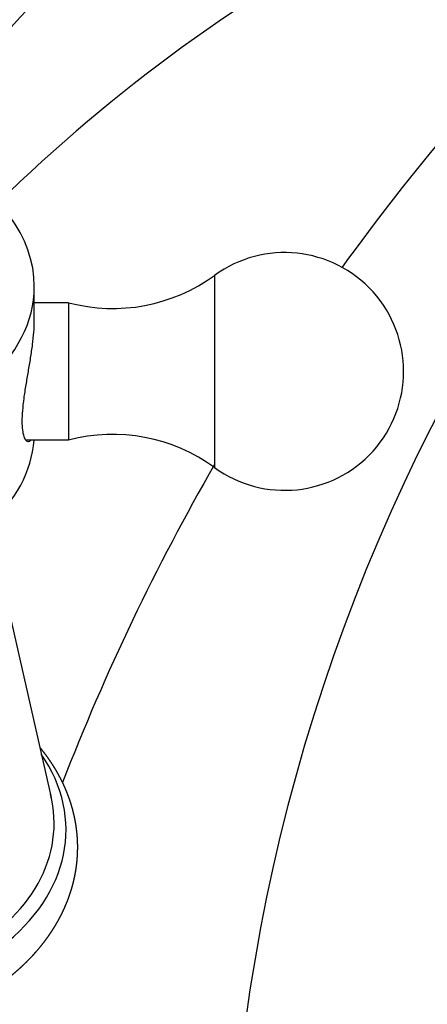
# Model space of a CAD drawing. Header units: millimetres. Extents: x -0.034 to 0.104, y -0.006 to 0.124.
import ezdxf

# ---------------------------------------------------------------- set-up
doc = ezdxf.new("R2010")
doc.units = ezdxf.units.MM
doc.layers.add('BLOCKS', color=3, linetype='Continuous')

msp = doc.modelspace()

# ---------------------------------------------------------------- linework, layer by layer
at = {"layer": 'BLOCKS'}
for p, q in [((0.02280141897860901, 0.0657089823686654), (0.02280141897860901, 0.05615070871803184)), ((0.01230141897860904, 0.0630090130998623), (0.01230141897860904, 0.06505962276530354)), ((0.01430141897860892, 0.06410987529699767), (0.01230141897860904, 0.06410987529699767)), ((0.01430141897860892, 0.06410987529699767), (0.01430141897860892, 0.05728144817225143)), ((0.01430141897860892, 0.05728144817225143), (0.01430141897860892, 0.05610987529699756)), ((0.01430141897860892, 0.05610987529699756), (0.01180542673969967, 0.05610987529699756)), ((0.02280141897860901, 0.05615070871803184), (0.02280141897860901, 0.05451076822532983)), ((0.01032432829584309, 0.04831557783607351), (0.0132810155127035, 0.03528207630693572))]:
    msp.add_line(p, q, dxfattribs=at)
for centre, radius, start, end in [((0.1126072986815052, -0.01168055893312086), 0.137, 98.05336427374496, 141.6933646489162), ((0.1318693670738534, 0.007714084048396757), 0.1082507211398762, 121.8787505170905, 184.0864336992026), ((0.07678115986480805, 0.002064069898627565), 0.09507942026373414, 100.6685524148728, 134.4514175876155), ((0.138789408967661, -0.01209364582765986), 0.1338437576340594, 126.4982561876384, 144.2122998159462), ((0.02687641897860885, 0.06010987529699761), 0.006925, 233.9530738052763, 126.0469261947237), ((0.01686698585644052, 0.0738629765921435), 0.01008489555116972, 255.2621442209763, 306.0469261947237), ((0.01686698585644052, 0.04635677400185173), 0.01008489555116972, 53.95307380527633, 104.7378557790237), ((0.138789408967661, -0.01209364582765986), 0.1338437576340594, 150.0650427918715, 158.8664519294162)]:
    msp.add_arc(centre, radius, start, end, dxfattribs=at)
for centre, major_axis, ratio, start_param, end_param in [((-4.858102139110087e-05, 0.0650596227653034), (0.01235, 1.077656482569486e-17), 0.7071067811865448, 2.160469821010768, 6.283185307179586), ((-4.858102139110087e-05, 0.0650596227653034), (0.01235, 1.077656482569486e-17), 0.7071067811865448, 5.89897085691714e-16, 0.9802786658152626), ((-4.858102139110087e-05, 0.05657434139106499), (-0.01235, -1.077656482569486e-17), 0.7071067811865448, 1.872467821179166, 3.088380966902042), ((-4.715805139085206e-05, 0.03340338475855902), (0.0141968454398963, 6.194057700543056e-18), 0.7071067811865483, 3.141592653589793, 6.73792345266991), ((-4.715805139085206e-05, 0.03377014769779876), (0.01350142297, 5.890646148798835e-18), 0.7071067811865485, 3.141592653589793, 6.462707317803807)]:
    msp.add_ellipse(centre, major_axis=major_axis, ratio=ratio, start_param=start_param, end_param=end_param, dxfattribs=at)
for points, degree, knots in [([(0.01210532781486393, 0.05610987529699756), (0.01209931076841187, 0.05610121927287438), (0.0120932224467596, 0.05609312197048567), (0.01204499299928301, 0.05603418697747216), (0.01199999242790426, 0.05600987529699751), (0.01191261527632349, 0.05600987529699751), (0.01186710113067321, 0.05603420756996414), (0.01178109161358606, 0.05613705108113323), (0.01174068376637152, 0.05621554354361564), (0.0116731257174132, 0.05642387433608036), (0.01164599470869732, 0.05655390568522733), (0.01160990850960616, 0.05685553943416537), (0.01160098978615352, 0.05702716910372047), (0.01160098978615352, 0.05721073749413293), (0.01160098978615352, 0.05739430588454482), (0.01160990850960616, 0.05760136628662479), (0.01164599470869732, 0.05805113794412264), (0.0116731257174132, 0.05829383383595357), (0.01174068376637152, 0.05879884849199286), (0.01178109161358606, 0.05906159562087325), (0.01186710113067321, 0.05958914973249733), (0.01191261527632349, 0.0598539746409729), (0.01199999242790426, 0.06036565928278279), (0.01204499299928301, 0.06063044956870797), (0.01212914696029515, 0.06115804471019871), (0.01216822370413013, 0.06142086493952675), (0.01223307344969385, 0.06192599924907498), (0.01225884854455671, 0.06216874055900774), (0.01229303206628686, 0.06261851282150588), (0.01230141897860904, 0.0628255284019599), (0.01230141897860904, 0.0630090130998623)], 3, [20.90884550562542, 20.90884550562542, 20.90884550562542, 20.90884550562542, 21.02267133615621, 21.02267133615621, 21.80113098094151, 21.80113098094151, 22.5799457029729, 22.5799457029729, 23.35876042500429, 23.35876042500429, 24.13757514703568, 24.13757514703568, 24.91638986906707, 24.91638986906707, 24.91638986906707, 25.69520459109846, 25.69520459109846, 26.47401931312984, 26.47401931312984, 27.25283403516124, 27.25283403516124, 28.03164875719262, 28.03164875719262, 28.81010840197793, 28.81010840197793, 29.58856804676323, 29.58856804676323, 30.36702769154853, 30.36702769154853, 31.14548733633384, 31.14548733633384, 31.14548733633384, 31.14548733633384]), ([(-0.01492215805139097, 0.03238779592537), (-0.01491977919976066, 0.03218827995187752), (-0.0149126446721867, 0.03198885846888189), (-0.01490076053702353, 0.03178962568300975), (-0.01488413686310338, 0.03159067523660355), (-0.0148627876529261, 0.03139209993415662), (-0.01483673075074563, 0.03119399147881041), (-0.01480598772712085, 0.03099644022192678), (-0.01477058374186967, 0.03079953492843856), (-0.01473054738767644, 0.0306033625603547), (-0.01468591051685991, 0.03040800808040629), (-0.01463670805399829, 0.03021355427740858), (-0.01458297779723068, 0.03002008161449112), (-0.01452476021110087, 0.02982766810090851), (-0.01446209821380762, 0.02963638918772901), (-0.01439503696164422, 0.02944631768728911), (-0.01432362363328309, 0.02925752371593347), (-0.01424790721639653, 0.02907007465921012), (-0.01416449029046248, 0.02887625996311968), (-0.01407651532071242, 0.02868404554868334), (-0.01398404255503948, 0.02849349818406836), (-0.01388713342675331, 0.02830468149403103), (-0.01378585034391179, 0.02811765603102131), (-0.01368025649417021, 0.02793247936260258), (-0.01357041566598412, 0.0277492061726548), (-0.01345639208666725, 0.02756788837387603), (-0.01333825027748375, 0.02738857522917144), (-0.01321605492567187, 0.02721131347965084), (-0.01308987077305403, 0.0270361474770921), (-0.01295976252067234, 0.02686311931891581), (-0.01282579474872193, 0.02669226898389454), (-0.01268803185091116, 0.02652363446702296), (-0.01254653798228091, 0.02635725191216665), (-0.0124013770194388, 0.02619315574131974), (-0.01225261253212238, 0.02603137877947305), (-0.01209813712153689, 0.02586972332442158), (-0.01194008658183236, 0.02571051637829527), (-0.01177852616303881, 0.02555378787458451), (-0.01161352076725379, 0.02539956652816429), (-0.01144513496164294, 0.02524787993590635), (-0.01127343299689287, 0.02509875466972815), (-0.01109847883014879, 0.0249522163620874), (-0.01092033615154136, 0.02480828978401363), (-0.01073906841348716, 0.02466699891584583), (-0.01055473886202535, 0.02452836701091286), (-0.01036741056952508, 0.02439241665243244), (-0.01017714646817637, 0.02425916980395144), (-0.009984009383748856, 0.02412864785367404), (-0.009788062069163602, 0.02400087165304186), (-0.009589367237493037, 0.02387586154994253), (-0.009387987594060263, 0.02375363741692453), (-0.009183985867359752, 0.02363421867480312), (-0.008977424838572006, 0.02351762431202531), (-0.008760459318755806, 0.02339965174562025), (-0.008540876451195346, 0.02328476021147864), (-0.008318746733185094, 0.02317296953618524), (-0.008094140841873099, 0.02306429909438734), (-0.007867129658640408, 0.02295876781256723), (-0.007637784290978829, 0.02285639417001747), (-0.007406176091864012, 0.02275719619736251), (-0.00717237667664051, 0.02266119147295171), (-0.006936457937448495, 0.02256839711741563), (-0.006698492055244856, 0.02247882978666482), (-0.006458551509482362, 0.02239250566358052), (-0.006216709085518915, 0.02230944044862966), (-0.005973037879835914, 0.02222964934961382), (-0.005727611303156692, 0.02215314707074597), (-0.00548050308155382, 0.02207994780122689), (-0.005231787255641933, 0.02201006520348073), (-0.004981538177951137, 0.0219435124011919), (-0.004729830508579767, 0.02188030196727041), (-0.004474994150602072, 0.02182004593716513), (-0.004218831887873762, 0.02176320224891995), (-0.003961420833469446, 0.02170978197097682), (-0.003702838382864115, 0.02165979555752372), (-0.003443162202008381, 0.02161325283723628), (-0.003182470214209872, 0.02157016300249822), (-0.002920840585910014, 0.02153053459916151), (-0.002658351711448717, 0.02149437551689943), (-0.002395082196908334, 0.02146169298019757), (-0.002131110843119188, 0.02143249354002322), (-0.001866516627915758, 0.02140678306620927), (-0.001601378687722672, 0.02138456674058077), (-0.001335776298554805, 0.021365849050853), (-0.001069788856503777, 0.02135063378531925), (-0.0008034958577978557, 0.02133892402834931), (-0.000536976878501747, 0.02133072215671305), (-0.0002703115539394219, 0.02132602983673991), (-3.579557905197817e-06, 0.02132484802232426), (0.0002631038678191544, 0.02132717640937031), (0.0005296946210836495, 0.02133301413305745), (0.0007961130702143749, 0.0213423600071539), (0.001062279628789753, 0.02135521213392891), (0.001328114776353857, 0.02137156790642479), (0.001593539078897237, 0.02139142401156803), (0.001858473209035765, 0.0214147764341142), (0.00212283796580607, 0.02144162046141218), (0.002386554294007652, 0.02147195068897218), (0.002649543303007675, 0.02150576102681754), (0.002911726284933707, 0.02154304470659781), (0.003173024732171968, 0.02158379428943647), (0.003433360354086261, 0.02162800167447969), (0.003692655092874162, 0.0216756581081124), (0.003950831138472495, 0.02172675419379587), (0.00420781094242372, 0.02178127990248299), (0.004463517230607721, 0.0218392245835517), (0.00471787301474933, 0.02190057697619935), (0.004970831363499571, 0.02196533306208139), (0.005222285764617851, 0.02203347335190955), (0.005472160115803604, 0.02210498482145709), (0.005720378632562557, 0.02217985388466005), (0.00596686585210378, 0.02225806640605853), (0.006211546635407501, 0.02233960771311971), (0.006454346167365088, 0.02242446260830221), (0.006695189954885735, 0.02251261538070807), (0.006934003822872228, 0.02260404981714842), (0.007170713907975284, 0.02269874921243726), (0.007405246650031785, 0.0227966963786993), (0.007637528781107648, 0.02289787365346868), (0.007867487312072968, 0.02300226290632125), (0.008095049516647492, 0.02310984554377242), (0.008320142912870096, 0.02322060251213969), (0.008542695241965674, 0.02333451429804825), (0.008762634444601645, 0.02345156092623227), (0.008979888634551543, 0.02357172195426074), (0.009192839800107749, 0.02369407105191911), (0.009403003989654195, 0.02381944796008), (0.009610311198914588, 0.02394783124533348), (0.009814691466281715, 0.02407919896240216), (0.01001607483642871, 0.02421352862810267), (0.010214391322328, 0.0243507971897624), (0.01040957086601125, 0.02449098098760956), (0.01060154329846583, 0.0246340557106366), (0.01079023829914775, 0.02477999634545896), (0.01097558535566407, 0.02492877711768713), (0.01115751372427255, 0.02508037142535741), (0.0113359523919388, 0.02523475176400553), (0.01151083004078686, 0.02539188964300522), (0.01168207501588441, 0.02555175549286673), (0.01184961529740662, 0.02571431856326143), (0.01201337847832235, 0.02587954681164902), (0.01217329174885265, 0.02604740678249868), (0.01232928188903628, 0.02621786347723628), (0.01247533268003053, 0.0263839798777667), (0.01261763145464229, 0.02655242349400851), (0.01275611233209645, 0.02672315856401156), (0.0128907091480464, 0.02689614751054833), (0.01302135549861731, 0.02707135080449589), (0.01314798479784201, 0.02724872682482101), (0.01327053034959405, 0.02742823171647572), (0.01338892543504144, 0.02760981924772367), (0.01350310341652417, 0.02779344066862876), (0.01361299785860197, 0.02797904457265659), (0.01371854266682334, 0.02816657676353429), (0.01381967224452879, 0.02835598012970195), (0.0139163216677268, 0.02854719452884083), (0.01400842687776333, 0.02874015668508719), (0.01409592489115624, 0.0289348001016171), (0.01417875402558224, 0.0291310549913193), (0.01425685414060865, 0.02932884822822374), (0.01433016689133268, 0.02952810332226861), (0.01439734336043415, 0.02972480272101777), (0.01445981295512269, 0.02992275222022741), (0.01451752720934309, 0.03012187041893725), (0.01457044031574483, 0.03032207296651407), (0.01461850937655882, 0.03052327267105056), (0.0146616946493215, 0.03072537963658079), (0.01469995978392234, 0.03092830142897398), (0.01473327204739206, 0.03113194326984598), (0.01476160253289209, 0.03133620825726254), (0.01478492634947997, 0.03154099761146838), (0.01480322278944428, 0.03174621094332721), (0.01481647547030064, 0.03195174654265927), (0.01482467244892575, 0.03215750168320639), (0.01482780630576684, 0.03236337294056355), (0.01482587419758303, 0.03256925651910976), (0.01481887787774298, 0.0327750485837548), (0.01480682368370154, 0.03298064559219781), (0.01479029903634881, 0.03317989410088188), (0.01476903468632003, 0.03337876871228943), (0.01474304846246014, 0.0335771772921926), (0.01471236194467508, 0.03377502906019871), (0.01467700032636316, 0.03397223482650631), (0.01463699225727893, 0.03416870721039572), (0.01459236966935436, 0.03436436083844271), (0.01454316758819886, 0.03455911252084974), (0.01448942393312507, 0.0347528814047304), (0.01443117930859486, 0.03494558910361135), (0.0143684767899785, 0.03513715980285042), (0.01430136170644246, 0.03532752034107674), (0.01422988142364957, 0.03551660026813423), (0.01415408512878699, 0.03570433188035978), (0.01407402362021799, 0.03589065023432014), (0.01398974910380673, 0.03607549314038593), (0.0139013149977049, 0.03625880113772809), (0.01380368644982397, 0.03645023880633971), (0.01370156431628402, 0.03663984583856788), (0.01359501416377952, 0.03682756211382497), (0.01348410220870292, 0.03701333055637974), (0.01336889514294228, 0.03719709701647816), (0.01324945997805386, 0.03737881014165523), (0.01312586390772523, 0.03755842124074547), (0.01299817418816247, 0.03773588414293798), (0.01286645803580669, 0.03791115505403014), (0.01273078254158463, 0.03808419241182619), (0.01261213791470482, 0.03822935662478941)], 1, [0, 0, 0.01686169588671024, 0.03372339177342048, 0.05058508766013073, 0.06744678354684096, 0.08430847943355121, 0.1011701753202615, 0.1180318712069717, 0.1348935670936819, 0.1517552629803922, 0.1686169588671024, 0.1854786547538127, 0.2023403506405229, 0.2192020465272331, 0.2360637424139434, 0.2529254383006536, 0.2697871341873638, 0.2866488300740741, 0.3042181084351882, 0.3217873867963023, 0.3393566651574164, 0.3569259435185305, 0.3744952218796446, 0.3920645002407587, 0.4096337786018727, 0.4272030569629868, 0.4447723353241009, 0.462341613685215, 0.4799108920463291, 0.4974801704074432, 0.5150494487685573, 0.5326187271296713, 0.5501880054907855, 0.5677572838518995, 0.5853265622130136, 0.603143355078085, 0.6209601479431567, 0.6387769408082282, 0.6565937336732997, 0.6744105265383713, 0.6922273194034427, 0.7100441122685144, 0.7278609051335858, 0.7456776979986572, 0.7634944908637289, 0.7813112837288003, 0.7991280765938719, 0.8169448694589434, 0.8347616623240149, 0.8525784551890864, 0.8703952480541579, 0.8882120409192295, 0.906028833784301, 0.9245155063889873, 0.9430021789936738, 0.9614888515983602, 0.9799755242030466, 0.998462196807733, 1.01694886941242, 1.035435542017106, 1.053922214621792, 1.072408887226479, 1.090895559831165, 1.109382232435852, 1.127868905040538, 1.146355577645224, 1.164842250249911, 1.183328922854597, 1.201815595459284, 1.22030226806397, 1.238788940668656, 1.257402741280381, 1.276016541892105, 1.294630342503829, 1.313244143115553, 1.331857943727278, 1.350471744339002, 1.369085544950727, 1.387699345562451, 1.406313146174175, 1.4249269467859, 1.443540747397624, 1.462154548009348, 1.480768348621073, 1.499382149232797, 1.517995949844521, 1.536609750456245, 1.55522355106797, 1.573837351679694, 1.592448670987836, 1.611059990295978, 1.62967130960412, 1.648282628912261, 1.666893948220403, 1.685505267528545, 1.704116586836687, 1.722727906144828, 1.74133922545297, 1.759950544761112, 1.778561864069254, 1.797173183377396, 1.815784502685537, 1.834395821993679, 1.853007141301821, 1.871618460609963, 1.890229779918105, 1.908841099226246, 1.927454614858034, 1.946068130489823, 1.964681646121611, 1.983295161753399, 2.001908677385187, 2.020522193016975, 2.039135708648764, 2.057749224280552, 2.07636273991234, 2.094976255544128, 2.113589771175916, 2.132203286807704, 2.150816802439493, 2.169430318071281, 2.188043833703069, 2.206657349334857, 2.225270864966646, 2.243884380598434, 2.262362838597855, 2.280841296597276, 2.299319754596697, 2.317798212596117, 2.336276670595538, 2.35475512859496, 2.373233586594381, 2.391712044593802, 2.410190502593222, 2.428668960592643, 2.447147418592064, 2.465625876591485, 2.484104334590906, 2.502582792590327, 2.521061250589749, 2.53953970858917, 2.55801816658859, 2.576496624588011, 2.594243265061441, 2.611989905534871, 2.629736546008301, 2.64748318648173, 2.66522982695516, 2.68297646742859, 2.700723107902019, 2.718469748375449, 2.736216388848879, 2.753963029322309, 2.771709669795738, 2.789456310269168, 2.807202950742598, 2.824949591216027, 2.842696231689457, 2.860442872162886, 2.878189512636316, 2.895936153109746, 2.913335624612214, 2.930735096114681, 2.948134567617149, 2.965534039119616, 2.982933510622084, 3.000332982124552, 3.01773245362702, 3.035131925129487, 3.052531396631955, 3.069930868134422, 3.08733033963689, 3.104729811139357, 3.122129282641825, 3.139528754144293, 3.156928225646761, 3.174327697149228, 3.191727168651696, 3.208613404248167, 3.225499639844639, 3.24238587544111, 3.259272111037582, 3.276158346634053, 3.293044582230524, 3.309930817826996, 3.326817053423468, 3.343703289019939, 3.36058952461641, 3.377475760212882, 3.394361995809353, 3.411248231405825, 3.428134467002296, 3.445020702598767, 3.461906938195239, 3.47879317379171, 3.49658706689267, 3.51438095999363, 3.53217485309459, 3.549968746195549, 3.567762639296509, 3.585556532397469, 3.603350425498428, 3.621144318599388, 3.638938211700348, 3.656732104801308, 3.671858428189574, 3.671858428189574])]:
    msp.add_open_spline(points, degree=degree, knots=knots, dxfattribs=at)

doc.saveas('drawing.dxf')
